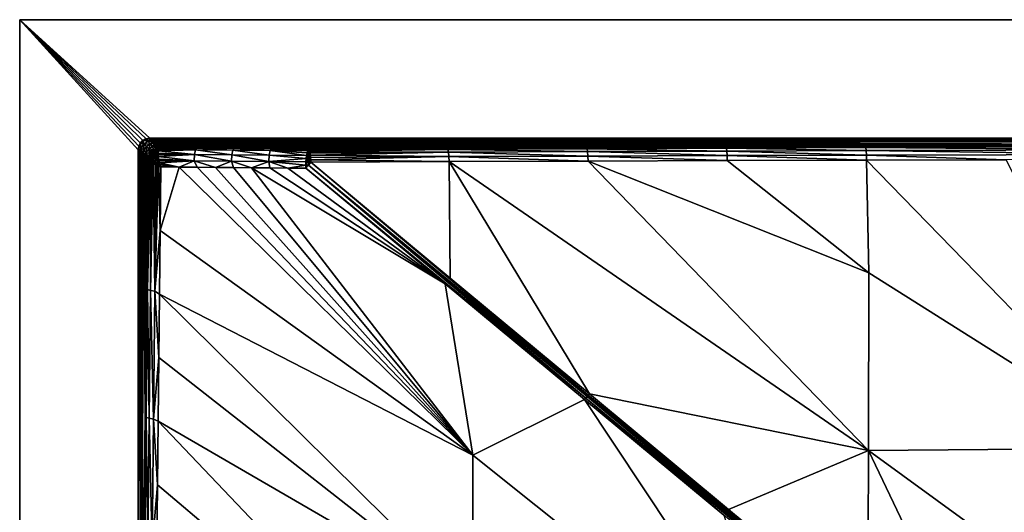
# Model space of a CAD drawing. Header units: millimetres. Extents: x -305 to 305, y -305 to 305.
# Tile 5 of 16: x -305 to -91, y 199 to 305. Entities that reach past the tile are written whole.
import ezdxf

# ---------------------------------------------------------------- set-up
doc = ezdxf.new("R2010")
doc.units = ezdxf.units.MM
doc.header["$MEASUREMENT"] = 0
doc.layers.add('Default', color=7, linetype='Continuous', true_color=0x000000)

msp = doc.modelspace()

# ---------------------------------------------------------------- linework, layer by layer
at = {"layer": 'Default', "color": 18, "true_color": 0x000000}
for points in [[(305.03, 305.49, 29.84), (305.03, 305.49, 19.84), (-304.97, 305.49, 19.84), (-304.97, 305.49, 29.84)], [(-304.97, -304.51, 29.84), (-304.97, 305.49, 29.84), (-304.97, 305.49, 19.84), (-304.97, -304.51, 19.84)], [(305.03, 305.49, 29.84), (-304.97, 305.49, 29.84), (-304.97, -304.51, 29.84), (305.03, -304.51, 29.84)], [(276.83, 279.79, 19.84), (-276.77, 279.79, 19.84), (-304.97, 305.49, 19.84), (305.03, 305.49, 19.84)], [(-304.97, -304.51, 19.84), (-304.97, 305.49, 19.84), (-279.27, 277.29, 19.84), (-279.27, -276.31, 19.84)], [(-304.97, 305.49, 19.84), (-277.54, 279.66, 19.84), (-278.24, 279.31, 19.84)], [(-304.97, 305.49, 19.84), (-276.77, 279.79, 19.84), (-277.54, 279.66, 19.84)], [(-304.97, 305.49, 19.84), (-279.15, 278.06, 19.84), (-279.27, 277.29, 19.84)], [(-278.24, 279.31, 19.84), (-278.79, 278.76, 19.84), (-304.97, 305.49, 19.84)], [(-279.15, 278.06, 19.84), (-304.97, 305.49, 19.84), (-278.79, 278.76, 19.84)], [(-277.72, 279.6, 17.33), (-276.77, 279.79, 16.51), (-277.72, 279.6, 16.07)], [(-277.72, 279.6, 16.07), (-276.77, 279.79, 15.67), (-277.26, 279.74, 14.83)], [(-277.72, 279.6, 17.33), (-276.77, 279.79, 18.17), (-276.77, 279.79, 17.34)], [(-276.77, 279.79, 19.01), (-277.72, 279.6, 18.58), (-277.54, 279.66, 19.84)], [(-276.77, 279.79, 15.67), (-277.72, 279.6, 16.07), (-276.77, 279.79, 16.51)], [(-277.72, 279.6, 18.58), (-276.77, 279.79, 19.01), (-276.77, 279.79, 18.17)], [(-277.72, 279.6, 17.33), (-277.72, 279.6, 18.58), (-276.77, 279.79, 18.17)], [(-277.72, 279.6, 17.33), (-276.77, 279.79, 17.34), (-276.77, 279.79, 16.51)], [(-277.54, 279.66, 19.84), (-276.77, 279.79, 19.84), (-276.77, 279.79, 19.01)], [(-276.77, 279.79, 15.67), (-276.77, 279.79, 14.84), (-277.26, 279.74, 14.83)], [(-276.51, 279.53, 10.47), (-277.26, 279.74, 14.83), (-276.77, 279.79, 14.84)], [(276.83, 279.79, 19.84), (-276.77, 279.79, 19.01), (-276.77, 279.79, 19.84)], [(-276.77, 279.79, 18.17), (276.83, 279.79, 18.17), (-276.77, 279.79, 17.34)], [(276.83, 279.79, 15.67), (-276.77, 279.79, 14.84), (-276.77, 279.79, 15.67)], [(276.83, 279.79, 16.51), (-276.77, 279.79, 15.67), (-276.77, 279.79, 16.51)], [(-276.77, 279.79, 16.51), (-276.77, 279.79, 17.34), (276.83, 279.79, 17.34)], [(276.83, 279.79, 19.01), (-276.77, 279.79, 18.17), (-276.77, 279.79, 19.01)], [(-276.77, 279.79, 18.17), (276.83, 279.79, 19.01), (276.83, 279.79, 18.17)], [(-276.77, 279.79, 19.01), (276.83, 279.79, 19.84), (276.83, 279.79, 19.01)], [(276.83, 279.79, 17.34), (276.83, 279.79, 16.51), (-276.77, 279.79, 16.51)], [(276.83, 279.79, 14.84), (-276.77, 279.79, 14.84), (276.83, 279.79, 15.67)], [(276.83, 279.79, 15.67), (-276.77, 279.79, 15.67), (276.83, 279.79, 16.51)], [(-276.77, 279.79, 17.34), (276.83, 279.79, 18.17), (276.83, 279.79, 17.34)], [(-276.77, 279.79, 14.84), (276.57, 279.53, 10.47), (-276.51, 279.53, 10.47)], [(276.57, 279.53, 10.47), (-276.77, 279.79, 14.84), (276.83, 279.79, 14.84)], [(-279.08, 278.24, 17.33), (-279.08, 278.24, 16.07), (-279.27, 277.29, 16.51)], [(-279.08, 278.24, 18.58), (-279.08, 278.24, 17.33), (-279.27, 277.29, 18.17)], [(-279.27, 277.29, 17.34), (-279.27, 277.29, 18.17), (-279.08, 278.24, 17.33)], [(-279.27, 277.29, 15.67), (-279.27, 277.29, 16.51), (-279.08, 278.24, 16.07)], [(-279.27, 277.29, 18.17), (-279.27, 277.29, 19.01), (-279.08, 278.24, 18.58)], [(-279.27, 277.29, 19.01), (-279.15, 278.06, 19.84), (-279.08, 278.24, 18.58)], [(-279.22, 277.78, 14.83), (-279.27, 277.29, 15.67), (-279.08, 278.24, 16.07)], [(-279.27, 277.29, 17.34), (-279.08, 278.24, 17.33), (-279.27, 277.29, 16.51)], [(-279.27, 277.29, 19.84), (-279.15, 278.06, 19.84), (-279.27, 277.29, 19.01)], [(-279.22, 277.78, 14.83), (-279.01, 277.03, 10.47), (-279.27, 277.29, 14.84)], [(-279.27, 277.29, 15.67), (-279.22, 277.78, 14.83), (-279.27, 277.29, 14.84)], [(-278.55, 277.72, 6.08), (-279.22, 277.78, 14.83), (-279.07, 278.24, 14.82)], [(-279.22, 277.78, 14.83), (-279.08, 278.24, 16.07), (-279.07, 278.24, 14.82)], [(-279.01, 277.03, 10.47), (-279.22, 277.78, 14.83), (-278.55, 277.72, 6.08)], [(-279.08, 278.24, 18.58), (-279.15, 278.06, 19.84), (-278.79, 278.76, 19.84)], [(-279.08, 278.24, 17.33), (-278.54, 279.05, 17.33), (-278.54, 279.05, 16.07), (-279.08, 278.24, 16.07)], [(-279.08, 278.24, 18.58), (-278.54, 279.05, 18.58), (-278.54, 279.05, 17.33), (-279.08, 278.24, 17.33)], [(-278.79, 278.76, 19.84), (-278.54, 279.05, 18.58), (-279.08, 278.24, 18.58)], [(-278.54, 279.05, 16.07), (-278.84, 278.67, 14.81), (-279.08, 278.24, 16.07)], [(-278.84, 278.67, 14.81), (-279.07, 278.24, 14.82), (-279.08, 278.24, 16.07)], [(-278.84, 278.67, 14.81), (-278.55, 277.72, 6.08), (-279.07, 278.24, 14.82)], [(-278.75, 276.77, 6.1), (-279.01, 277.03, 10.47), (-278.55, 277.72, 6.08)], [(-278.84, 278.67, 14.81), (-278.53, 279.05, 14.81), (-278.01, 278.53, 6.06)], [(-278.84, 278.67, 14.81), (-278.54, 279.05, 16.07), (-278.53, 279.05, 14.81)], [(-278.01, 278.53, 6.06), (-278.55, 277.72, 6.08), (-278.84, 278.67, 14.81)], [(-278.24, 279.31, 19.84), (-278.54, 279.05, 18.58), (-278.79, 278.76, 19.84)], [(-278.55, 277.72, 6.08), (-278.48, 276.51, 1.73), (-278.75, 276.77, 6.1)], [(-278.03, 277.2, -2.67), (-278.55, 277.72, 6.08), (-278.01, 278.53, 6.06)], [(-278.03, 277.2, -2.67), (-278.48, 276.51, 1.73), (-278.55, 277.72, 6.08)], [(-277.72, 279.6, 17.33), (-278.54, 279.05, 17.33), (-278.54, 279.05, 18.58), (-277.72, 279.6, 18.58)], [(-277.72, 279.6, 16.07), (-278.54, 279.05, 16.07), (-278.54, 279.05, 17.33), (-277.72, 279.6, 17.33)], [(-278.16, 279.36, 14.81), (-278.54, 279.05, 16.07), (-277.72, 279.6, 16.07)], [(-278.24, 279.31, 19.84), (-277.72, 279.6, 18.58), (-278.54, 279.05, 18.58)], [(-278.54, 279.05, 16.07), (-278.16, 279.36, 14.81), (-278.53, 279.05, 14.81)], [(-278.53, 279.05, 14.81), (-278.16, 279.36, 14.81), (-278.01, 278.53, 6.06)], [(-277.72, 279.6, 18.58), (-278.24, 279.31, 19.84), (-277.54, 279.66, 19.84)], [(-277.72, 279.6, 16.07), (-277.72, 279.59, 14.82), (-278.16, 279.36, 14.81)], [(-277.2, 279.07, 6.08), (-278.16, 279.36, 14.81), (-277.72, 279.59, 14.82)], [(-278.16, 279.36, 14.81), (-277.2, 279.07, 6.08), (-278.01, 278.53, 6.06)], [(-278.01, 278.53, 6.06), (-277.49, 278.01, -2.69), (-278.03, 277.2, -2.67)], [(-277.51, 276.68, -11.42), (-278.03, 277.2, -2.67), (-277.49, 278.01, -2.69)], [(-278.01, 278.53, 6.06), (-277.2, 279.07, 6.08), (-276.68, 278.55, -2.67)], [(-276.68, 278.55, -2.67), (-277.49, 278.01, -2.69), (-278.01, 278.53, 6.06)], [(-277.2, 279.07, 6.08), (-277.72, 279.59, 14.82), (-277.26, 279.74, 14.83)], [(-277.26, 279.74, 14.83), (-277.72, 279.59, 14.82), (-277.72, 279.6, 16.07)], [(-277.49, 278.01, -2.69), (-276.97, 277.49, -11.43), (-277.51, 276.68, -11.42)], [(-276.97, 277.49, -11.43), (-277.49, 278.01, -2.69), (-276.68, 278.55, -2.67)], [(-276.51, 279.53, 10.47), (-277.2, 279.07, 6.08), (-277.26, 279.74, 14.83)], [(-276.51, 279.53, 10.47), (-276.25, 279.26, 6.1), (-277.2, 279.07, 6.08)], [(-276.25, 279.26, 6.1), (-275.99, 279, 1.73), (-277.2, 279.07, 6.08)], [(-275.99, 279, 1.73), (-276.68, 278.55, -2.67), (-277.2, 279.07, 6.08)], [(-276.68, 278.55, -2.67), (-276.16, 278.03, -11.42), (-276.97, 277.49, -11.43)], [(-276.97, 277.49, -11.43), (-276.16, 278.03, -11.42), (-275.93, 277.36, -20.17)], [(-275.73, 278.74, -2.64), (-276.68, 278.55, -2.67), (-275.99, 279, 1.73)], [(-276.16, 278.03, -11.42), (-276.68, 278.55, -2.67), (-275.73, 278.74, -2.64)], [(276.31, 279.26, 6.1), (-276.25, 279.26, 6.1), (-276.51, 279.53, 10.47)], [(276.31, 279.26, 6.1), (-276.51, 279.53, 10.47), (276.57, 279.53, 10.47)], [(-275.99, 279, 1.73), (-276.25, 279.26, 6.1), (276.05, 279, 1.73)], [(-276.25, 279.26, 6.1), (276.31, 279.26, 6.1), (276.05, 279, 1.73)], [(-275.73, 278.74, -2.64), (-275.47, 278.48, -7.01), (-276.16, 278.03, -11.42)], [(-276.16, 278.03, -11.42), (-275.47, 278.48, -7.01), (-275.2, 278.22, -11.38)], [(-276.16, 278.03, -11.42), (-275.2, 278.22, -11.38), (-274.94, 277.96, -15.75)], [(-275.33, 277.61, -20.15), (-275.93, 277.36, -20.17), (-276.16, 278.03, -11.42)], [(-276.16, 278.03, -11.42), (-274.94, 277.96, -15.75), (-275.33, 277.61, -20.15)], [(-275.99, 279, 1.73), (0.03, 278.38, -8.64), (-275.73, 278.74, -2.64)], [(-275.99, 279, 1.73), (276.05, 279, 1.73), (0.03, 278.38, -8.64)], [(-0.24, 278.38, -8.65), (-275.73, 278.74, -2.64), (-0.11, 278.38, -8.64)], [(-275.73, 278.74, -2.64), (-0.24, 278.38, -8.65), (-275.47, 278.48, -7.01)], [(-0.11, 278.38, -8.64), (-275.73, 278.74, -2.64), (0.03, 278.38, -8.64)], [(-60.9, 278.24, -11.11), (-275.2, 278.22, -11.38), (-275.47, 278.48, -7.01)], [(-275.47, 278.48, -7.01), (-0.24, 278.38, -8.65), (-60.9, 278.24, -11.11)], [(-275.33, 277.61, -20.15), (-274.94, 277.96, -15.75), (-274.68, 277.7, -20.12)], [(-274.77, 277.57, -20.79), (-275.33, 277.61, -20.15), (-274.68, 277.7, -20.12)], [(-275.2, 278.22, -11.38), (-60.9, 278.24, -11.11), (-121.51, 278.04, -14.34)], [(-121.51, 278.04, -14.34), (-274.94, 277.96, -15.75), (-275.2, 278.22, -11.38)], [(-274.94, 277.96, -15.75), (-121.51, 278.04, -14.34), (-151.79, 277.92, -16.35)], [(-151.79, 277.92, -16.35), (-182.03, 277.78, -18.73), (-274.94, 277.96, -15.75)], [(-274.68, 277.7, -20.12), (-274.94, 277.96, -15.75), (-182.03, 277.78, -18.73)], [(-274.77, 277.57, -20.79), (-274.68, 277.7, -20.12), (-266.58, 277.63, -21.33)], [(-266.58, 277.63, -21.33), (-266.81, 277.27, -22.49), (-274.77, 277.57, -20.79)], [(-182.03, 277.78, -18.73), (-266.58, 277.63, -21.33), (-274.68, 277.7, -20.12)], [(-258.72, 277.2, -23.72), (-266.81, 277.27, -22.49), (-266.58, 277.63, -21.33)], [(-258.48, 277.55, -22.56), (-266.58, 277.63, -21.33), (-182.03, 277.78, -18.73)], [(-266.58, 277.63, -21.33), (-258.48, 277.55, -22.56), (-258.72, 277.2, -23.72)], [(-182.03, 277.78, -18.73), (-250.39, 277.48, -23.8), (-258.48, 277.55, -22.56)], [(-182.03, 277.78, -18.73), (-242.29, 277.4, -25.06), (-250.39, 277.48, -23.8)], [(-242.29, 277.4, -25.06), (-182.03, 277.78, -18.73), (-212.08, 277.37, -22.54)], [(-182.03, 277.78, -18.73), (-181.92, 277.53, -19.7), (-212.08, 277.37, -22.54)], [(-182.03, 277.78, -18.73), (-151.79, 277.92, -16.35), (-151.69, 277.67, -17.33)], [(-151.69, 277.67, -17.33), (-181.92, 277.53, -19.7), (-182.03, 277.78, -18.73)], [(-181.92, 277.53, -19.7), (-151.69, 277.67, -17.33), (-151.61, 277.02, -18.22)], [(-151.79, 277.92, -16.35), (-121.51, 278.04, -14.34), (-121.44, 277.79, -15.32)], [(-121.44, 277.79, -15.32), (-151.69, 277.67, -17.33), (-151.79, 277.92, -16.35)], [(-151.69, 277.67, -17.33), (-121.44, 277.79, -15.32), (-121.36, 277.13, -16.22)], [(-121.36, 277.13, -16.22), (-151.61, 277.02, -18.22), (-151.69, 277.67, -17.33)], [(-121.51, 278.04, -14.34), (-60.9, 278.24, -11.11), (-60.84, 277.98, -12.1)], [(-60.84, 277.98, -12.1), (-121.44, 277.79, -15.32), (-121.51, 278.04, -14.34)], [(-121.44, 277.79, -15.32), (-60.84, 277.98, -12.1), (-60.79, 277.3, -13.01)], [(-60.79, 277.3, -13.01), (-121.36, 277.13, -16.22), (-121.44, 277.79, -15.32)], [(-279.27, -276.31, 14.84), (-279.27, 277.29, 15.67), (-279.27, 277.29, 14.84)], [(-279.27, -276.31, 17.34), (-279.27, 277.29, 17.34), (-279.27, 277.29, 16.51)], [(-279.27, 277.29, 18.17), (-279.27, 277.29, 17.34), (-279.27, -276.31, 17.34)], [(-279.27, -276.31, 18.59), (-279.27, 277.29, 19.01), (-279.27, 277.29, 18.17)], [(-279.27, 277.29, 16.51), (-279.27, 277.29, 15.67), (-279.27, -276.31, 16.09)], [(-279.27, -276.31, 17.34), (-279.27, -276.31, 18.59), (-279.27, 277.29, 18.17)], [(-279.27, -276.31, 16.09), (-279.27, -276.31, 17.34), (-279.27, 277.29, 16.51)], [(-279.27, 277.29, 19.84), (-279.27, 277.29, 19.01), (-279.27, -276.31, 19.84)], [(-279.27, -276.31, 19.84), (-279.27, 277.29, 19.01), (-279.27, -276.31, 18.59)], [(-279.27, -276.31, 14.84), (-279.27, -276.31, 16.09), (-279.27, 277.29, 15.67)], [(-279.01, 277.03, 10.47), (-278.41, 162.36, 0.54), (-279.27, 277.29, 14.84)], [(-278.41, -121.8, 0.5), (-279.27, 277.29, 14.84), (-278.41, 162.36, 0.54)], [(-279.27, 277.29, 14.84), (-278.41, -122.64, 0.54), (-279.27, -276.31, 14.84)], [(-278.41, -121.8, 0.5), (-278.41, -122.64, 0.54), (-279.27, 277.29, 14.84)], [(-279.01, 277.03, 10.47), (-278.75, 276.77, 6.1), (-278.41, 162.36, 0.54)], [(-278.48, 276.51, 1.73), (-278.41, 163.2, 0.5), (-278.75, 276.77, 6.1)], [(-278.75, 276.77, 6.1), (-278.41, 163.2, 0.5), (-278.41, 162.36, 0.54)], [(-278.03, 277.2, -2.67), (-278.22, 276.25, -2.64), (-278.48, 276.51, 1.73)], [(-278.4, 164.03, 0.39), (-278.48, 276.51, 1.73), (-278.22, 276.25, -2.64)], [(-278.48, 276.51, 1.73), (-278.4, 164.03, 0.39), (-278.41, 163.2, 0.5)], [(-277.78, 219.53, -10), (-278.4, 164.03, 0.39), (-278.22, 276.25, -2.64)], [(-278.03, 277.2, -2.67), (-277.96, 275.99, -7.01), (-278.22, 276.25, -2.64)], [(-278.22, 276.25, -2.64), (-277.96, 275.99, -7.01), (-277.78, 219.53, -10)], [(-278.03, 277.2, -2.67), (-277.51, 276.68, -11.42), (-277.96, 275.99, -7.01)], [(-277.7, 275.72, -11.38), (-277.96, 275.99, -7.01), (-277.51, 276.68, -11.42)], [(-277.96, 275.99, -7.01), (-277.7, 275.72, -11.38), (-277.78, 219.53, -10)], [(-277.7, 275.72, -11.38), (-277.47, 247.27, -15.2), (-277.78, 219.53, -10)], [(-277.51, 276.68, -11.42), (-277.44, 275.46, -15.75), (-277.7, 275.72, -11.38)], [(-277.44, 275.46, -15.75), (-277.47, 247.27, -15.2), (-277.7, 275.72, -11.38)], [(-276.84, 276.45, -20.17), (-277.51, 276.68, -11.42), (-276.97, 277.49, -11.43)], [(-277.51, 276.68, -11.42), (-276.84, 276.45, -20.17), (-277.09, 275.85, -20.15)], [(-277.44, 275.46, -15.75), (-277.51, 276.68, -11.42), (-277.09, 275.85, -20.15)], [(-277.09, 275.85, -20.15), (-277.18, 275.2, -20.12), (-277.44, 275.46, -15.75)], [(-277.18, 275.2, -20.12), (-277.09, 275.85, -20.15), (-277.17, 275.17, -20.21)], [(-277.17, 275.17, -20.21), (-276.92, 276.19, -20.47), (-276.92, 276.09, -20.67)], [(-276.92, 276.19, -20.47), (-277.17, 275.17, -20.21), (-277.09, 275.85, -20.15)], [(-277.17, 275.17, -20.21), (-276.92, 276.09, -20.67), (-276.92, 275.9, -20.91)], [(-277.17, 275.12, -20.29), (-276.92, 275.9, -20.91), (-276.91, 275.63, -21.15)], [(-276.92, 275.9, -20.91), (-277.17, 275.12, -20.29), (-277.17, 275.17, -20.21)], [(-276.91, 275.63, -21.15), (-277.09, 275.33, -20.78), (-277.17, 275.12, -20.29)], [(-277.09, 275.85, -20.15), (-276.84, 276.45, -20.17), (-276.92, 276.19, -20.47)], [(-276.83, 275.26, -21.49), (-277.09, 275.33, -20.78), (-276.91, 275.63, -21.15)], [(-276.97, 277.49, -11.43), (-276.44, 276.96, -20.18), (-276.84, 276.45, -20.17)], [(-275.93, 277.36, -20.17), (-276.44, 276.96, -20.18), (-276.97, 277.49, -11.43)], [(-276.92, 276.19, -20.47), (-276.26, 277, -20.7), (-276.28, 276.84, -21.01)], [(-276.44, 276.96, -20.18), (-276.26, 277, -20.7), (-276.92, 276.19, -20.47)], [(-276.92, 276.19, -20.47), (-276.84, 276.45, -20.17), (-276.44, 276.96, -20.18)], [(-276.92, 276.09, -20.67), (-276.28, 276.84, -21.01), (-276.29, 276.54, -21.4)], [(-276.28, 276.84, -21.01), (-276.92, 276.09, -20.67), (-276.92, 276.19, -20.47)], [(-276.29, 276.54, -21.4), (-276.92, 275.9, -20.91), (-276.92, 276.09, -20.67)], [(-276.92, 275.9, -20.91), (-276.29, 276.54, -21.4), (-276.31, 276.15, -21.76)], [(-276.31, 276.15, -21.76), (-276.65, 275.91, -21.48), (-276.92, 275.9, -20.91)], [(-276.92, 275.9, -20.91), (-276.65, 275.91, -21.48), (-276.91, 275.63, -21.15)], [(-276.91, 275.63, -21.15), (-276.65, 275.91, -21.48), (-276.46, 275.65, -21.88)], [(-276.46, 275.65, -21.88), (-276.83, 275.26, -21.49), (-276.91, 275.63, -21.15)], [(-276.64, 275.1, -21.81), (-276.83, 275.26, -21.49), (-276.46, 275.65, -21.88)], [(-276.65, 275.91, -21.48), (-276.31, 276.15, -21.76), (-275.77, 276.08, -22.22)], [(-275.77, 276.08, -22.22), (-276.46, 275.65, -21.88), (-276.65, 275.91, -21.48)], [(-276.46, 275.65, -21.88), (-276.28, 275.45, -22.13), (-276.64, 275.1, -21.81)], [(-276.28, 275.45, -22.13), (-276.46, 275.65, -21.88), (-275.77, 276.08, -22.22)], [(-276.44, 276.96, -20.18), (-275.93, 277.36, -20.17), (-276.26, 277, -20.7)], [(-276.31, 276.15, -21.76), (-276.29, 276.54, -21.4), (-276, 276.3, -21.93)], [(-275.77, 276.08, -22.22), (-276.31, 276.15, -21.76), (-276, 276.3, -21.93)], [(-276.29, 276.54, -21.4), (-275.64, 276.88, -21.64), (-275.67, 276.42, -22.06)], [(-275.64, 276.88, -21.64), (-276.29, 276.54, -21.4), (-276.28, 276.84, -21.01)], [(-275.67, 276.42, -22.06), (-276, 276.3, -21.93), (-276.29, 276.54, -21.4)], [(-275.6, 277.22, -21.17), (-276.28, 276.84, -21.01), (-276.26, 277, -20.7)], [(-276.28, 276.84, -21.01), (-275.6, 277.22, -21.17), (-275.64, 276.88, -21.64)], [(-275.77, 276.08, -22.22), (-275.67, 275.87, -22.39), (-276.28, 275.45, -22.13)], [(-276, 275.16, -22.42), (-276.28, 275.45, -22.13), (-275.67, 275.87, -22.39)], [(-276.26, 277, -20.7), (-275.57, 277.4, -20.78), (-275.6, 277.22, -21.17)], [(-276.26, 277, -20.7), (-275.93, 277.36, -20.17), (-275.57, 277.4, -20.78)], [(-275.77, 276.08, -22.22), (-276, 276.3, -21.93), (-275.67, 276.42, -22.06)], [(-275.67, 275.87, -22.39), (-275.49, 275.54, -22.6), (-276, 275.16, -22.42)], [(-275.54, 274.71, -22.72), (-276, 275.16, -22.42), (-275.49, 275.54, -22.6)], [(-275.33, 277.61, -20.15), (-275.57, 277.4, -20.78), (-275.93, 277.36, -20.17)], [(-275.16, 276.31, -22.33), (-275.77, 276.08, -22.22), (-275.67, 276.42, -22.06)], [(-275.67, 275.87, -22.39), (-275.77, 276.08, -22.22), (-275.16, 276.31, -22.33)], [(-275.67, 276.42, -22.06), (-275.64, 276.88, -21.64), (-275.31, 276.51, -22.15)], [(-275.67, 276.42, -22.06), (-275.31, 276.51, -22.15), (-275.16, 276.31, -22.33)], [(-275.16, 276.31, -22.33), (-275.13, 276.13, -22.45), (-275.67, 275.87, -22.39)], [(-275.49, 275.54, -22.6), (-275.67, 275.87, -22.39), (-275.13, 276.13, -22.45)], [(-274.89, 277.04, -21.73), (-275.64, 276.88, -21.64), (-275.6, 277.22, -21.17)], [(-275.31, 276.51, -22.15), (-275.64, 276.88, -21.64), (-274.89, 277.04, -21.73)], [(-274.83, 277.39, -21.21), (-275.6, 277.22, -21.17), (-275.57, 277.4, -20.78)], [(-275.6, 277.22, -21.17), (-274.83, 277.39, -21.21), (-274.89, 277.04, -21.73)], [(-275.57, 277.4, -20.78), (-275.33, 277.61, -20.15), (-274.77, 277.57, -20.79)], [(-275.57, 277.4, -20.78), (-274.77, 277.57, -20.79), (-274.83, 277.39, -21.21)], [(-275.49, 275.54, -22.6), (-275.19, 275, -22.83), (-275.54, 274.71, -22.72)], [(-275.13, 276.13, -22.45), (-275.21, 275.71, -22.63), (-275.49, 275.54, -22.6)], [(-275.19, 275, -22.83), (-275.49, 275.54, -22.6), (-275.21, 275.71, -22.63)], [(-274.89, 277.04, -21.73), (-274.94, 276.56, -22.19), (-275.31, 276.51, -22.15)], [(-275.16, 276.31, -22.33), (-275.31, 276.51, -22.15), (-274.94, 276.56, -22.19)], [(-275.21, 275.71, -22.63), (-275.13, 276.13, -22.45), (-274.92, 275.87, -22.62)], [(-274.82, 275.28, -22.85), (-275.21, 275.71, -22.63), (-274.92, 275.87, -22.62)], [(-274.82, 275.28, -22.85), (-275.19, 275, -22.83), (-275.21, 275.71, -22.63)], [(-274.95, 276.37, -22.33), (-275.16, 276.31, -22.33), (-274.94, 276.56, -22.19)], [(-275.13, 276.13, -22.45), (-275.16, 276.31, -22.33), (-274.95, 276.37, -22.33)], [(-274.95, 276.37, -22.33), (-274.95, 276.2, -22.45), (-275.13, 276.13, -22.45)], [(-275.13, 276.13, -22.45), (-274.95, 276.2, -22.45), (-274.92, 275.87, -22.62)], [(-267.02, 276.3, -23.52), (-274.95, 276.37, -22.33), (-274.94, 276.56, -22.19)], [(-274.95, 276.2, -22.45), (-274.95, 276.37, -22.33), (-267.02, 276.3, -23.52)], [(-274.92, 275.87, -22.62), (-274.95, 276.2, -22.45), (-267.02, 276.3, -23.52)], [(-267.02, 276.3, -23.52), (-274.94, 276.56, -22.19), (-274.89, 277.04, -21.73)], [(-267.14, 274.9, -24.07), (-274.92, 275.87, -22.62), (-267.02, 276.3, -23.52)], [(-274.82, 275.28, -22.85), (-274.92, 275.87, -22.62), (-267.14, 274.9, -24.07)], [(-274.89, 277.04, -21.73), (-274.83, 277.39, -21.21), (-266.81, 277.27, -22.49)], [(-266.81, 277.27, -22.49), (-267.02, 276.3, -23.52), (-274.89, 277.04, -21.73)], [(-266.81, 277.27, -22.49), (-274.83, 277.39, -21.21), (-274.77, 277.57, -20.79)], [(-259.05, 274.83, -25.3), (-267.14, 274.9, -24.07), (-267.02, 276.3, -23.52)], [(-258.93, 276.22, -24.75), (-267.02, 276.3, -23.52), (-266.81, 277.27, -22.49)], [(-267.02, 276.3, -23.52), (-258.93, 276.22, -24.75), (-259.05, 274.83, -25.3)], [(-266.81, 277.27, -22.49), (-258.72, 277.2, -23.72), (-258.93, 276.22, -24.75)], [(-250.96, 274.75, -26.54), (-259.05, 274.83, -25.3), (-258.93, 276.22, -24.75)], [(-250.84, 276.15, -25.99), (-258.93, 276.22, -24.75), (-258.72, 277.2, -23.72)], [(-258.93, 276.22, -24.75), (-250.84, 276.15, -25.99), (-250.96, 274.75, -26.54)], [(-250.62, 277.12, -24.97), (-258.72, 277.2, -23.72), (-258.48, 277.55, -22.56)], [(-258.72, 277.2, -23.72), (-250.62, 277.12, -24.97), (-250.84, 276.15, -25.99)], [(-258.48, 277.55, -22.56), (-250.39, 277.48, -23.8), (-250.62, 277.12, -24.97)], [(-250.96, 274.75, -26.54), (-250.84, 276.15, -25.99), (-242.83, 275.4, -27.6)], [(-242.75, 276.07, -27.25), (-250.84, 276.15, -25.99), (-250.62, 277.12, -24.97)], [(-242.83, 275.4, -27.6), (-250.84, 276.15, -25.99), (-242.75, 276.07, -27.25)], [(-250.62, 277.12, -24.97), (-250.39, 277.48, -23.8), (-242.41, 277.3, -25.64)], [(-242.41, 277.3, -25.64), (-242.53, 277.05, -26.23), (-250.62, 277.12, -24.97)], [(-250.62, 277.12, -24.97), (-242.53, 277.05, -26.23), (-242.65, 276.63, -26.78)], [(-250.62, 277.12, -24.97), (-242.65, 276.63, -26.78), (-242.75, 276.07, -27.25)], [(-250.39, 277.48, -23.8), (-242.29, 277.4, -25.06), (-242.41, 277.3, -25.64)], [(-242.83, 275.4, -27.6), (-242.75, 276.07, -27.25), (-242.63, 275.24, -27.68)], [(-242.75, 276.07, -27.25), (-242.65, 276.63, -26.78), (-242.63, 276.39, -27.01)], [(-242.75, 276.07, -27.25), (-242.63, 276.39, -27.01), (-242.63, 275.24, -27.68)], [(-242.53, 277.05, -26.23), (-242.63, 276.39, -27.01), (-242.65, 276.63, -26.78)], [(-242.63, 276.39, -27.01), (-242.53, 277.05, -26.23), (-242.35, 276.41, -27.02)], [(-242.35, 276.41, -27.02), (-242.35, 275.25, -27.69), (-242.63, 275.24, -27.68)], [(-242.63, 275.24, -27.68), (-242.63, 276.39, -27.01), (-242.35, 276.41, -27.02)], [(-242.53, 277.05, -26.23), (-242.41, 277.3, -25.64), (-242.35, 276.41, -27.02)], [(-242.41, 277.3, -25.64), (-242.29, 277.4, -25.06), (-242.21, 277.33, -25.53)], [(-242.41, 277.3, -25.64), (-242.21, 277.33, -25.53), (-242.13, 277.17, -26)], [(-242.13, 277.17, -26), (-242.35, 276.41, -27.02), (-242.41, 277.3, -25.64)], [(-242.13, 277.17, -26), (-242.06, 276.9, -26.46), (-242.35, 276.41, -27.02)], [(-242.06, 276.9, -26.46), (-242.08, 276.4, -27.02), (-242.35, 276.41, -27.02)], [(-242.35, 275.25, -27.69), (-242.35, 276.41, -27.02), (-242.08, 276.4, -27.02)], [(-242.08, 276.4, -27.02), (-242.08, 275.24, -27.69), (-242.35, 275.25, -27.69)], [(-212.08, 277.37, -22.54), (-242.21, 277.33, -25.53), (-242.29, 277.4, -25.06)], [(-242.21, 277.33, -25.53), (-212.08, 277.37, -22.54), (-242.13, 277.17, -26)], [(-242.06, 276.9, -26.46), (-242.13, 277.17, -26), (-212.08, 277.37, -22.54)], [(-242.08, 276.4, -27.02), (-242.06, 276.9, -26.46), (-241.99, 276.55, -26.87)], [(-241.92, 276.11, -27.23), (-242.08, 276.4, -27.02), (-241.99, 276.55, -26.87)], [(-241.92, 276.11, -27.23), (-242.08, 275.24, -27.69), (-242.08, 276.4, -27.02)], [(-241.87, 275.63, -27.51), (-242.08, 275.24, -27.69), (-241.92, 276.11, -27.23)], [(-241.87, 275.63, -27.51), (-241.83, 275.1, -27.71), (-242.08, 275.24, -27.69)], [(-212.08, 277.37, -22.54), (-211.96, 276.74, -23.43), (-242.06, 276.9, -26.46)], [(-241.99, 276.55, -26.87), (-242.06, 276.9, -26.46), (-211.96, 276.74, -23.43)], [(-211.96, 276.74, -23.43), (-241.92, 276.11, -27.23), (-241.99, 276.55, -26.87)], [(-241.92, 276.11, -27.23), (-211.96, 276.74, -23.43), (-211.86, 275.8, -24.06)], [(-211.86, 275.8, -24.06), (-241.87, 275.63, -27.51), (-241.92, 276.11, -27.23)], [(-241.87, 275.63, -27.51), (-211.86, 275.8, -24.06), (-241.83, 275.1, -27.71)], [(-241.83, 275.1, -27.71), (-211.86, 275.8, -24.06), (-211.82, 274.73, -24.37)], [(-212.08, 277.37, -22.54), (-181.92, 277.53, -19.7), (-181.81, 276.89, -20.59)], [(-181.81, 276.89, -20.59), (-211.96, 276.74, -23.43), (-212.08, 277.37, -22.54)], [(-211.96, 276.74, -23.43), (-181.81, 276.89, -20.59), (-181.74, 275.93, -21.23)], [(-181.74, 275.93, -21.23), (-211.86, 275.8, -24.06), (-211.96, 276.74, -23.43)], [(-181.7, 274.85, -21.53), (-211.86, 275.8, -24.06), (-181.74, 275.93, -21.23)], [(-211.82, 274.73, -24.37), (-211.86, 275.8, -24.06), (-181.7, 274.85, -21.53)], [(-151.61, 277.02, -18.22), (-181.81, 276.89, -20.59), (-181.92, 277.53, -19.7)], [(-181.81, 276.89, -20.59), (-151.61, 277.02, -18.22), (-151.54, 276.05, -18.86)], [(-151.54, 276.05, -18.86), (-181.74, 275.93, -21.23), (-181.81, 276.89, -20.59)], [(-151.54, 276.05, -18.86), (-151.51, 274.96, -19.16), (-181.74, 275.93, -21.23)], [(-181.7, 274.85, -21.53), (-181.74, 275.93, -21.23), (-151.51, 274.96, -19.16)], [(-151.61, 277.02, -18.22), (-121.36, 277.13, -16.22), (-121.31, 276.15, -16.86)], [(-121.31, 276.15, -16.86), (-151.54, 276.05, -18.86), (-151.61, 277.02, -18.22)], [(-121.31, 276.15, -16.86), (-121.28, 275.04, -17.15), (-151.54, 276.05, -18.86)], [(-121.28, 275.04, -17.15), (-151.51, 274.96, -19.16), (-151.54, 276.05, -18.86)], [(-121.36, 277.13, -16.22), (-60.79, 277.3, -13.01), (-60.75, 276.3, -13.65)], [(-60.75, 276.3, -13.65), (-121.31, 276.15, -16.86), (-121.36, 277.13, -16.22)], [(-91.01, 275.12, -15.43), (-121.31, 276.15, -16.86), (-60.75, 276.3, -13.65)], [(-121.31, 276.15, -16.86), (-91.01, 275.12, -15.43), (-121.28, 275.04, -17.15)], [(-277.18, 275.2, -20.12), (-277.47, 247.27, -15.2), (-277.44, 275.46, -15.75)], [(-277.18, 275.2, -20.12), (-277.16, 275.02, -20.4), (-277.47, 247.27, -15.2)], [(-277.05, 274.86, -21.01), (-277.47, 247.27, -15.2), (-277.16, 275.02, -20.4)], [(-277.23, 247.04, -16.14), (-277.47, 247.27, -15.2), (-277.05, 274.86, -21.01)], [(-277.23, 247.04, -16.14), (-277.05, 274.86, -21.01), (-276.89, 274.74, -21.4)], [(-276.57, 274.56, -21.89), (-277.23, 247.04, -16.14), (-276.89, 274.74, -21.4)], [(-276.61, 246.82, -17), (-277.23, 247.04, -16.14), (-276.57, 274.56, -21.89)], [(-277.18, 275.2, -20.12), (-277.17, 275.17, -20.21), (-277.17, 275.12, -20.29)], [(-277.17, 275.12, -20.29), (-277.16, 275.02, -20.4), (-277.18, 275.2, -20.12)], [(-277.17, 275.12, -20.29), (-277.09, 275.33, -20.78), (-277.16, 275.02, -20.4)], [(-276.99, 274.99, -21.18), (-277.16, 275.02, -20.4), (-277.09, 275.33, -20.78)], [(-277.05, 274.86, -21.01), (-277.16, 275.02, -20.4), (-276.99, 274.99, -21.18)], [(-277.09, 275.33, -20.78), (-276.83, 275.26, -21.49), (-276.99, 274.99, -21.18)], [(-277.05, 274.86, -21.01), (-276.99, 274.99, -21.18), (-276.82, 274.86, -21.54)], [(-276.82, 274.86, -21.54), (-276.89, 274.74, -21.4), (-277.05, 274.86, -21.01)], [(-276.82, 274.86, -21.54), (-276.99, 274.99, -21.18), (-276.83, 275.26, -21.49)], [(-276.89, 274.74, -21.4), (-276.82, 274.86, -21.54), (-276.57, 274.56, -21.89)], [(-276.83, 275.26, -21.49), (-276.64, 275.1, -21.81), (-276.82, 274.86, -21.54)], [(-276.82, 274.86, -21.54), (-276.64, 275.1, -21.81), (-276.32, 274.86, -22.19)], [(-276.57, 274.56, -21.89), (-276.82, 274.86, -21.54), (-276.32, 274.86, -22.19)], [(-276.32, 274.86, -22.19), (-276.64, 275.1, -21.81), (-276.28, 275.45, -22.13)], [(-276.61, 246.82, -17), (-276.57, 274.56, -21.89), (-276.27, 274.41, -22.2)], [(-276.61, 246.82, -17), (-276.27, 274.41, -22.2), (-275.99, 274.28, -22.42)], [(-276.61, 246.82, -17), (-275.99, 274.28, -22.42), (-275.67, 246.66, -17.63)], [(-276.57, 274.56, -21.89), (-276.32, 274.86, -22.19), (-275.78, 274.5, -22.59)], [(-275.78, 274.5, -22.59), (-276.27, 274.41, -22.2), (-276.57, 274.56, -21.89)], [(-276.28, 275.45, -22.13), (-276, 275.16, -22.42), (-276.32, 274.86, -22.19)], [(-275.78, 274.5, -22.59), (-276.32, 274.86, -22.19), (-276, 275.16, -22.42)], [(-275.99, 274.28, -22.42), (-276.27, 274.41, -22.2), (-275.78, 274.5, -22.59)], [(-276, 275.16, -22.42), (-275.54, 274.71, -22.72), (-275.78, 274.5, -22.59)], [(-275.78, 274.5, -22.59), (-275.59, 274.1, -22.66), (-275.99, 274.28, -22.42)], [(-275.99, 274.28, -22.42), (-275.59, 274.1, -22.66), (-275.67, 246.66, -17.63)], [(-274.44, 273.64, -22.99), (-275.78, 274.5, -22.59), (-275.54, 274.71, -22.72)], [(-275.59, 274.1, -22.66), (-275.78, 274.5, -22.59), (-274.44, 273.64, -22.99)], [(-275.2, 273.93, -22.82), (-275.67, 246.66, -17.63), (-275.59, 274.1, -22.66)], [(-274.83, 273.77, -22.92), (-275.67, 246.66, -17.63), (-275.2, 273.93, -22.82)], [(-274.83, 273.77, -22.92), (-274.47, 259.8, -20.41), (-275.67, 246.66, -17.63)], [(-274.44, 273.64, -22.99), (-275.2, 273.93, -22.82), (-275.59, 274.1, -22.66)], [(-274.42, 273.66, -23), (-275.54, 274.71, -22.72), (-275.19, 275, -22.83)], [(-275.54, 274.71, -22.72), (-274.42, 273.66, -23), (-274.44, 273.64, -22.99)], [(-274.44, 273.64, -22.99), (-274.83, 273.77, -22.92), (-275.2, 273.93, -22.82)], [(-275.19, 275, -22.83), (-274.82, 275.28, -22.85), (-274.72, 274.86, -22.96)], [(-274.62, 274.47, -23.01), (-274.39, 273.69, -23), (-275.19, 275, -22.83)], [(-274.62, 274.47, -23.01), (-275.19, 275, -22.83), (-274.72, 274.86, -22.96)], [(-275.19, 275, -22.83), (-274.39, 273.69, -23), (-274.42, 273.66, -23)], [(-274.45, 273.63, -22.98), (-274.45, 273.63, -22.98), (-274.83, 273.77, -22.92)], [(-274.44, 273.64, -22.99), (-274.45, 273.63, -22.98), (-274.83, 273.77, -22.92)], [(-274.47, 259.8, -20.41), (-274.83, 273.77, -22.92), (-274.45, 273.63, -22.98)], [(-267.14, 274.9, -24.07), (-274.72, 274.86, -22.96), (-274.82, 275.28, -22.85)], [(-274.62, 274.47, -23.01), (-274.72, 274.86, -22.96), (-267.14, 274.9, -24.07)], [(-267.14, 274.9, -24.07), (-270.39, 273.54, -23.58), (-274.62, 274.47, -23.01)], [(-274.39, 273.69, -23), (-274.62, 274.47, -23.01), (-274.5, 274.09, -23.03)], [(-270.39, 273.54, -23.58), (-274.5, 274.09, -23.03), (-274.62, 274.47, -23.01)], [(-274.37, 273.7, -23.01), (-274.39, 273.69, -23), (-274.5, 274.09, -23.03)], [(-274.37, 273.7, -23.01), (-274.5, 274.09, -23.03), (-274.37, 273.71, -23.01)], [(-274.37, 273.71, -23.01), (-274.5, 274.09, -23.03), (-270.39, 273.54, -23.58)], [(-274.32, 273.58, -23), (-274.47, 259.8, -20.41), (-274.45, 273.63, -22.98)], [(-270.39, 273.54, -23.58), (-274.47, 259.8, -20.41), (-274.32, 273.58, -23)], [(-270.39, 273.54, -23.58), (-206.69, 211.11, -21.45), (-274.47, 259.8, -20.41)], [(-274.32, 273.58, -23), (-274.45, 273.63, -22.98), (-274.44, 273.64, -22.99)], [(-274.45, 273.63, -22.98), (-274.32, 273.58, -23), (-274.45, 273.63, -22.98)], [(-274.32, 273.58, -23), (-274.44, 273.64, -22.99), (-274.42, 273.66, -23)], [(-274.32, 273.58, -23), (-274.42, 273.66, -23), (-274.39, 273.69, -23)], [(-274.32, 273.58, -23), (-274.39, 273.69, -23), (-274.37, 273.7, -23.01)], [(-274.32, 273.58, -23), (-274.37, 273.7, -23.01), (-274.37, 273.71, -23.01)], [(-274.32, 273.58, -23), (-274.37, 273.71, -23.01), (-270.39, 273.54, -23.58)], [(-266.46, 273.5, -24.17), (-270.39, 273.54, -23.58), (-267.14, 274.9, -24.07)], [(-270.39, 273.54, -23.58), (-266.46, 273.5, -24.17), (-206.69, 211.11, -21.45)], [(-259.05, 274.83, -25.3), (-262.53, 273.46, -24.76), (-267.14, 274.9, -24.07)], [(-262.53, 273.46, -24.76), (-266.46, 273.5, -24.17), (-267.14, 274.9, -24.07)], [(-266.46, 273.5, -24.17), (-262.53, 273.46, -24.76), (-206.69, 211.11, -21.45)], [(-259.05, 274.83, -25.3), (-258.6, 273.43, -25.36), (-262.53, 273.46, -24.76)], [(-206.69, 211.11, -21.45), (-262.53, 273.46, -24.76), (-258.6, 273.43, -25.36)], [(-254.67, 273.39, -25.96), (-259.05, 274.83, -25.3), (-250.96, 274.75, -26.54)], [(-259.05, 274.83, -25.3), (-254.67, 273.39, -25.96), (-258.6, 273.43, -25.36)], [(-254.67, 273.39, -25.96), (-206.69, 211.11, -21.45), (-258.6, 273.43, -25.36)], [(-254.67, 273.39, -25.96), (-250.96, 274.75, -26.54), (-250.74, 273.35, -26.57)], [(-212.66, 248.23, -27.8), (-206.69, 211.11, -21.45), (-254.67, 273.39, -25.96)], [(-212.66, 248.23, -27.8), (-254.67, 273.39, -25.96), (-250.74, 273.35, -26.57)], [(-242.83, 275.4, -27.6), (-242.88, 274.67, -27.8), (-250.96, 274.75, -26.54)], [(-246.81, 273.31, -27.18), (-250.74, 273.35, -26.57), (-250.96, 274.75, -26.54)], [(-242.88, 274.67, -27.8), (-242.9, 273.94, -27.86), (-250.96, 274.75, -26.54)], [(-242.9, 273.94, -27.86), (-246.81, 273.31, -27.18), (-250.96, 274.75, -26.54)], [(-250.74, 273.35, -26.57), (-246.81, 273.31, -27.18), (-212.66, 248.23, -27.8)], [(-242.9, 273.94, -27.86), (-242.89, 273.27, -27.79), (-246.81, 273.31, -27.18)], [(-242.63, 275.24, -27.68), (-242.35, 273.92, -27.9), (-242.9, 273.94, -27.86)], [(-242.88, 274.67, -27.8), (-242.63, 275.24, -27.68), (-242.9, 273.94, -27.86)], [(-242.9, 273.94, -27.86), (-242.35, 273.92, -27.9), (-242.89, 273.27, -27.79)], [(-242.89, 273.27, -27.79), (-242.35, 273.92, -27.9), (-182.18, 223.47, -27.89)], [(-242.88, 274.67, -27.8), (-242.83, 275.4, -27.6), (-242.63, 275.24, -27.68)], [(-242.35, 275.25, -27.69), (-242.35, 273.92, -27.9), (-242.63, 275.24, -27.68)], [(-242.35, 275.25, -27.69), (-242.08, 275.24, -27.69), (-242.35, 273.92, -27.9)], [(-241.81, 274.57, -27.83), (-242.35, 273.92, -27.9), (-242.08, 275.24, -27.69)], [(-181.66, 224.1, -27.93), (-242.35, 273.92, -27.9), (-241.81, 274.57, -27.83)], [(-181.66, 224.1, -27.93), (-181.92, 223.79, -27.93), (-242.35, 273.92, -27.9)], [(-242.35, 273.92, -27.9), (-181.92, 223.79, -27.93), (-182.18, 223.47, -27.89)], [(-241.83, 275.1, -27.71), (-241.81, 274.57, -27.83), (-242.08, 275.24, -27.69)], [(-211.82, 274.73, -24.37), (-241.81, 274.57, -27.83), (-241.83, 275.1, -27.71)], [(-211.61, 249.49, -27.86), (-241.81, 274.57, -27.83), (-211.82, 274.73, -24.37)], [(-181.66, 224.1, -27.93), (-241.81, 274.57, -27.83), (-211.61, 249.49, -27.86)], [(-211.82, 274.73, -24.37), (-181.7, 274.85, -21.53), (-120.9, 212.08, -23.86)], [(-120.9, 212.08, -23.86), (-181.41, 224.41, -27.89), (-211.82, 274.73, -24.37)], [(-211.61, 249.49, -27.86), (-211.82, 274.73, -24.37), (-181.41, 224.41, -27.89)], [(-120.83, 250.59, -19.74), (-181.7, 274.85, -21.53), (-151.51, 274.96, -19.16)], [(-120.83, 250.59, -19.74), (-120.9, 212.08, -23.86), (-181.7, 274.85, -21.53)], [(-121.28, 275.04, -17.15), (-120.83, 250.59, -19.74), (-151.51, 274.96, -19.16)], [(-91.01, 275.12, -15.43), (-60.47, 212.59, -19.73), (-121.28, 275.04, -17.15)], [(-121.28, 275.04, -17.15), (-60.47, 212.59, -19.73), (-120.83, 250.59, -19.74)], [(-212.66, 248.23, -27.8), (-246.81, 273.31, -27.18), (-242.89, 273.27, -27.79)], [(-212.66, 248.23, -27.8), (-242.89, 273.27, -27.79), (-182.18, 223.47, -27.89)], [(-274.47, 259.8, -20.41), (-274.61, 246.02, -17.83), (-275.67, 246.66, -17.63)], [(-274.61, 246.02, -17.83), (-274.47, 259.8, -20.41), (-206.69, 211.11, -21.45)], [(-120.9, 212.08, -23.86), (-120.83, 250.59, -19.74), (-60.47, 212.59, -19.73)], [(-212.66, 248.23, -27.8), (-182.44, 223.17, -27.81), (-206.69, 211.11, -21.45)], [(-182.44, 223.17, -27.81), (-212.66, 248.23, -27.8), (-182.18, 223.47, -27.89)], [(-181.66, 224.1, -27.93), (-211.61, 249.49, -27.86), (-181.41, 224.41, -27.89)], [(-277.54, 219.29, -10.94), (-277.78, 219.53, -10), (-277.47, 247.27, -15.2)], [(-277.47, 247.27, -15.2), (-277.23, 247.04, -16.14), (-277.54, 219.29, -10.94)], [(-276.91, 219.08, -11.81), (-277.54, 219.29, -10.94), (-277.23, 247.04, -16.14)], [(-277.23, 247.04, -16.14), (-276.61, 246.82, -17), (-276.91, 219.08, -11.81)], [(-275.97, 218.91, -12.44), (-276.91, 219.08, -11.81), (-276.61, 246.82, -17)], [(-276.61, 246.82, -17), (-275.67, 246.66, -17.63), (-275.97, 218.91, -12.44)], [(-275.67, 246.66, -17.63), (-274.76, 232.24, -15.25), (-275.97, 218.91, -12.44)], [(-274.76, 232.24, -15.25), (-275.67, 246.66, -17.63), (-274.61, 246.02, -17.83)], [(-206.73, 178.97, -15.09), (-274.76, 232.24, -15.25), (-274.61, 246.02, -17.83)], [(-206.73, 178.97, -15.09), (-274.61, 246.02, -17.83), (-206.69, 211.11, -21.45)], [(-274.76, 232.24, -15.25), (-274.9, 218.46, -12.67), (-275.97, 218.91, -12.44)], [(-274.9, 218.46, -12.67), (-274.76, 232.24, -15.25), (-206.73, 178.97, -15.09)], [(-151.21, 199.32, -27.91), (-181.66, 224.1, -27.93), (-181.41, 224.41, -27.89)], [(-181.41, 224.41, -27.89), (-120.9, 212.08, -23.86), (-151.21, 199.32, -27.91)], [(-206.69, 211.11, -21.45), (-182.44, 223.17, -27.81), (-137.99, 156.25, -21.47)], [(-182.18, 223.47, -27.89), (-152.23, 198.1, -27.82), (-182.44, 223.17, -27.81)], [(-137.99, 156.25, -21.47), (-182.44, 223.17, -27.81), (-152.23, 198.1, -27.82)], [(-182.18, 223.47, -27.89), (-181.92, 223.79, -27.93), (-121.52, 173.62, -27.95)], [(-121.52, 173.62, -27.95), (-121.77, 173.32, -27.91), (-182.18, 223.47, -27.89)], [(-152.23, 198.1, -27.82), (-182.18, 223.47, -27.89), (-121.77, 173.32, -27.91)], [(-181.92, 223.79, -27.93), (-181.66, 224.1, -27.93), (-121.26, 173.93, -27.96)], [(-121.26, 173.93, -27.96), (-121.52, 173.62, -27.95), (-181.92, 223.79, -27.93)], [(-151.21, 199.32, -27.91), (-121.26, 173.93, -27.96), (-181.66, 224.1, -27.93)], [(-278.4, 164.03, 0.39), (-277.78, 219.53, -10), (-277.85, 191.55, -5.75)], [(-277.78, 219.53, -10), (-277.54, 219.29, -10.94), (-277.85, 191.55, -5.75)], [(-277.21, 191.33, -6.62), (-277.85, 191.55, -5.75), (-277.54, 219.29, -10.94)], [(-277.54, 219.29, -10.94), (-276.91, 219.08, -11.81), (-277.21, 191.33, -6.62)], [(-276.27, 191.17, -7.25), (-277.21, 191.33, -6.62), (-276.91, 219.08, -11.81)], [(-276.91, 219.08, -11.81), (-275.97, 218.91, -12.44), (-276.27, 191.17, -7.25)], [(-275.05, 204.68, -10.09), (-276.27, 191.17, -7.25), (-275.97, 218.91, -12.44)], [(-275.97, 218.91, -12.44), (-274.9, 218.46, -12.67), (-275.05, 204.68, -10.09)], [(-275.05, 204.68, -10.09), (-274.9, 218.46, -12.67), (-206.76, 146.83, -8.74)], [(-206.76, 146.83, -8.74), (-274.9, 218.46, -12.67), (-206.73, 178.97, -15.09)], [(-121.01, 174.23, -27.92), (-151.21, 199.32, -27.91), (-120.9, 212.08, -23.86)], [(-120.9, 212.08, -23.86), (-90.82, 149.14, -27.94), (-121.01, 174.23, -27.92)], [(-60.47, 212.59, -19.73), (-60.53, 168.16, -23.85), (-120.9, 212.08, -23.86)], [(-120.9, 212.08, -23.86), (-60.53, 168.16, -23.85), (-90.82, 149.14, -27.94)], [(-206.73, 178.97, -15.09), (-206.69, 211.11, -21.45), (-137.99, 156.25, -21.47)], [(-276.27, 191.17, -7.25), (-275.05, 204.68, -10.09), (-275.19, 190.9, -7.51)], [(-275.05, 204.68, -10.09), (-206.76, 146.83, -8.74), (-275.19, 190.9, -7.51)], [(-121.26, 173.93, -27.96), (-151.21, 199.32, -27.91), (-121.01, 174.23, -27.92)]]:
    msp.add_3dface(points, dxfattribs=at)

doc.saveas('drawing.dxf')
